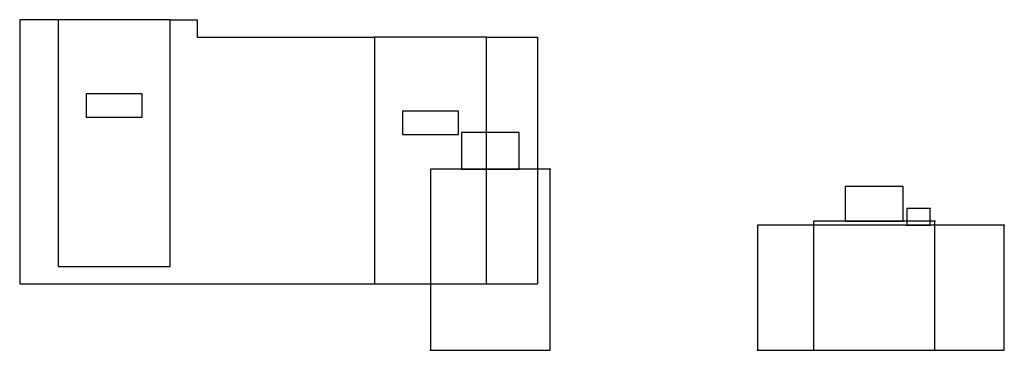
# Model space of a CAD drawing. Extents: x -12.3 to 38.8, y 7.4 to 24.6.
import ezdxf

# ---------------------------------------------------------------- set-up
doc = ezdxf.new("R2010")
doc.units = 0
doc.header["$MEASUREMENT"] = 0
doc.layers.get('0').update_dxf_attribs({"linetype": 'CONTINUOUS'})

msp = doc.modelspace()

# ---------------------------------------------------------------- linework, layer by layer
for p, q in [((-10.3, 24.55), (-12.3, 24.55)), ((-12.3, 24.55), (-12.3, 10.85)), ((-4.5, 24.55), (-10.3, 24.55)), ((-10.3, 24.55), (-10.3, 11.75)), ((-4.5, 11.75), (-4.5, 24.55)), ((-4.5, 24.55), (-4.093621, 24.55)), ((-4.093621, 24.55), (-3.093621, 24.55)), ((-3.093621, 24.55), (-3.093621, 23.65)), ((-3.093621, 23.65), (6.1, 23.65)), ((11.9, 23.65), (12.551155, 23.65)), ((12.551155, 23.65), (14.551155, 23.65)), ((14.551155, 23.65), (14.551155, 10.85)), ((13.6, 18.7), (10.6, 18.7)), ((-10.3, 11.75), (-4.5, 11.75)), ((-12.3, 10.85), (14.551155, 10.85))]:
    msp.add_line(p, q)
for points in [[(6.1, 10.85), (11.9, 10.85), (11.9, 23.65), (6.1, 23.65)], [(-8.85, 19.5), (-5.95, 19.5), (-5.95, 20.7), (-8.85, 20.7)], [(7.55, 18.6), (10.45, 18.6), (10.45, 19.8), (7.55, 19.8)], [(13.6, 18.7), (10.6, 18.7), (10.6, 16.8), (13.6, 16.8)], [(15.2, 16.8), (9, 16.8), (9, 7.4), (15.2, 7.4)], [(33.499999, 15.9), (30.499999, 15.9), (30.499999, 14.1), (33.499999, 14.1)], [(34.9, 14.75), (33.7, 14.75), (33.7, 13.9), (34.9, 13.9)], [(38.75, 13.9), (25.95, 13.9), (25.95, 7.4), (38.75, 7.4)], [(35.15, 14.1), (28.85, 14.1), (28.85, 7.4), (35.15, 7.4)]]:
    msp.add_lwpolyline(points, close=True)
for p in [(15.2, 16.8), (34.9, 14.75), (33.7, 13.9), (35.15, 14.1), (38.75, 13.9), (9, 7.4), (25.95, 7.4), (28.85, 7.4)]:
    msp.add_point(p)

doc.saveas('drawing.dxf')
